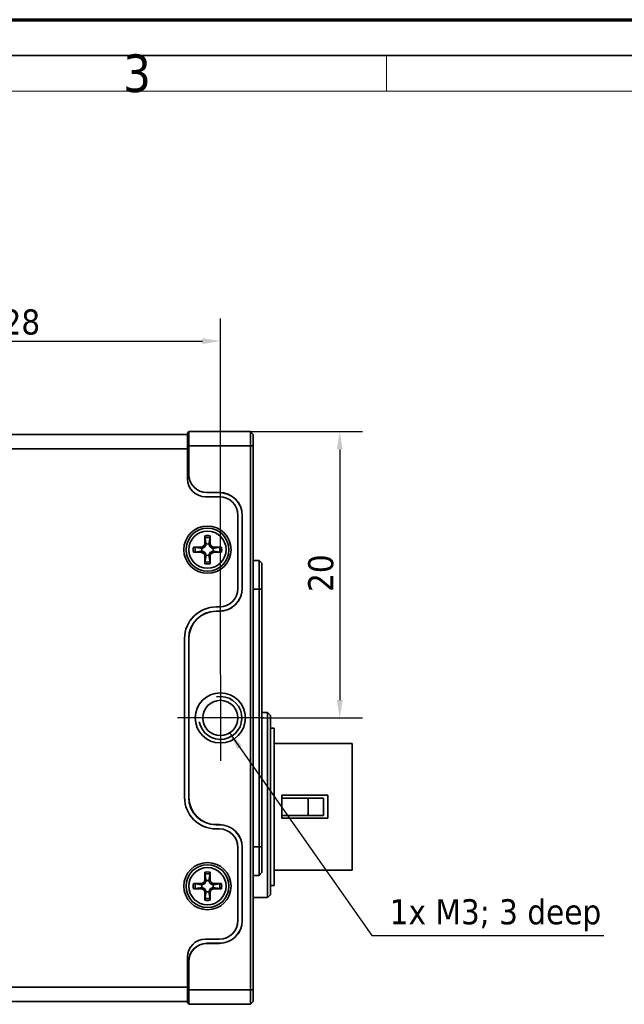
# Model space of a CAD drawing. Header units: millimetres. Extents: x 0 to 297, y 0 to 210.
# Tile 6 of 27: x 85 to 127, y 141 to 210. Entities that reach past the tile are written whole.
import ezdxf

# ---------------------------------------------------------------- set-up
doc = ezdxf.new("R2010")
doc.units = ezdxf.units.MM
doc.header["$LTSCALE"] = 0.5
for name, color, linetype, lineweight in [('Bemaßung (ISO)', 7, 'Continuous', 25), ('Mittelpunktmarkierung (ISO)', 7, 'Continuous', 25), ('Rahmen (ISO)', 7, 'Continuous', 70), ('Sichtbar (ISO)', 7, 'Continuous', 35), ('Sichtbar schmal (ISO)', 7, 'Continuous', 35), ('Symbol (ISO)', 7, 'Continuous', 25)]:
    doc.layers.add(name, color=color, linetype=linetype, lineweight=lineweight)
doc.styles.add('Bezeichnungstext (ISO)', font='tahoma.ttf')
doc.styles.add('Notiztext (ISO)', font='tahoma.ttf')
doc.dimstyles.new('Standard (ISO)', dxfattribs={"dimscale": 0.5, "dimtxt": 3.5, "dimasz": 2.5, "dimexe": 3.175, "dimexo": 0, "dimgap": 0.762, "dimtad": 1, "dimtoh": 1, "dimrnd": 1e-08, "dimtxsty": 'Notiztext (ISO)', "dimcen": 0.09, "dimdle": 10, "dimclrd": 256, "dimclre": 256, "dimclrt": 256, "dimazin": 2, "dimtfac": 0.514286, "dimtdec": 3, "dimtmove": 0, "dimatfit": 3, "dimfxl": 1, "dimtolj": 1, "dimlwd": -1, "dimlwe": -1, "dimarcsym": 0})
doc.dimstyles.new('Standard (ISO)$7', dxfattribs={"dimscale": 0.5, "dimtxt": 3.5, "dimasz": 2.5, "dimexe": 3.175, "dimexo": 0, "dimgap": 0.762, "dimtad": 1, "dimtoh": 1, "dimrnd": 1e-08, "dimtxsty": 'Notiztext (ISO)', "dimcen": 0.09, "dimdle": 10, "dimclrd": 256, "dimclre": 256, "dimclrt": 256, "dimazin": 2, "dimtfac": 0.514286, "dimtdec": 3, "dimtmove": 0, "dimatfit": 3, "dimfxl": 1, "dimtolj": 1, "dimlwd": -1, "dimlwe": -1, "dimarcsym": 0})

# ---------------------------------------------------------------- blocks, each defined once
blk = doc.blocks.new('Ränder Basler-A2')
at = {"layer": 'Rahmen (ISO)'}
blk.add_line((0, 420), (594, 420), dxfattribs=at)
at = {"layer": 'Rahmen (ISO)', "color": 7, "linetype": 'Continuous', "lineweight": 35}
blk.add_line((589, 415), (5, 415), dxfattribs=at)
at = {"layer": 'Rahmen (ISO)', "color": 7, "linetype": 'Continuous', "lineweight": 18}
for p, q in [((221.62, 410), (221.62, 415)), ((584, 410), (10, 410))]:
    blk.add_line(p, q, dxfattribs=at)
at = {"layer": 'Rahmen (ISO)', "insert": (184.82, 412.47), "char_height": 5.25, "attachment_point": 4, "style": 'Bezeichnungstext (ISO)'}
blk.add_mtext('\\fTahoma|b0|i0;3', dxfattribs=at)
blk = doc.blocks.new('*D21')
at = {"layer": 'Bemaßung (ISO)', "transparency": 16777216}
for p, q in [((71.218, 174.734), (71.218, 189.14)), ((99.218, 164.234), (99.218, 189.14)), ((72.468, 187.552), (97.968, 187.552))]:
    blk.add_line(p, q, dxfattribs=at)
for points in [[(72.468, 187.761), (72.468, 187.344), (71.218, 187.552)], [(97.968, 187.761), (97.968, 187.344), (99.218, 187.552)]]:
    blk.add_solid(points, dxfattribs=at)
at = {"layer": 'Defpoints', "color": 0, "transparency": 16777216}
for p in [(99.218, 187.552), (71.218, 174.734), (99.218, 164.234)]:
    blk.add_point(p, dxfattribs=at)
at = {"layer": 'Bemaßung (ISO)', "transparency": 16777216, "insert": (84.012, 189.763), "char_height": 1.75, "attachment_point": 1, "style": 'Notiztext (ISO)'}
blk.add_mtext('\\A1;28', dxfattribs=at)
blk = doc.blocks.new('*D23')
at = {"layer": 'Bemaßung (ISO)', "transparency": 16777216}
for p, q in [((101.318, 181.234), (109.137, 181.234)), ((107.55, 179.984), (107.55, 162.484)), ((102.118, 161.234), (109.137, 161.234))]:
    blk.add_line(p, q, dxfattribs=at)
for points in [[(107.342, 179.984), (107.758, 179.984), (107.55, 181.234)], [(107.342, 162.484), (107.758, 162.484), (107.55, 161.234)]]:
    blk.add_solid(points, dxfattribs=at)
at = {"layer": 'Defpoints', "color": 0, "transparency": 16777216}
for p in [(101.318, 181.234), (102.118, 161.234), (107.55, 161.234)]:
    blk.add_point(p, dxfattribs=at)
at = {"layer": 'Bemaßung (ISO)', "transparency": 16777216, "insert": (105.346, 170.033), "char_height": 1.75, "attachment_point": 1, "rotation": 90, "style": 'Notiztext (ISO)'}
blk.add_mtext('\\A1;20', dxfattribs=at)

msp = doc.modelspace()

# ---------------------------------------------------------------- linework, layer by layer
at = {"layer": 'Mittelpunktmarkierung (ISO)', "linetype": 'Continuous'}
for p, q in [((99.218, 164.234), (99.218, 158.234)), ((102.218, 161.234), (96.218, 161.234))]:
    msp.add_line(p, q, dxfattribs=at)
at = {"layer": 'Sichtbar (ISO)'}
for p, q in [((96.918, 181.034), (72.718, 181.034)), ((96.918, 181.134), (97.018, 181.234)), ((96.918, 180.609), (96.918, 181.134)), ((97.018, 181.234), (97.018, 180.234)), ((101.318, 181.234), (97.018, 181.234)), ((101.318, 180.234), (101.318, 181.234)), ((101.318, 181.234), (101.518, 181.034)), ((101.518, 181.034), (101.518, 180.234)), ((96.918, 180.609), (96.918, 180.034)), ((97.018, 178.234), (97.018, 180.234)), ((101.318, 180.234), (101.318, 142.234)), ((101.518, 142.234), (101.518, 180.234)), ((96.918, 177.934), (96.918, 180.034)), ((97.008, 180.034), (97.008, 178.234)), ((99.148, 176.984), (98.268, 176.984)), ((98.268, 176.974), (99.148, 176.974)), ((99.148, 176.684), (98.168, 176.684)), ((100.448, 170.284), (100.448, 175.384)), ((100.738, 175.384), (100.738, 170.284)), ((100.748, 170.284), (100.748, 175.384)), ((98.14, 173.961), (98.13, 173.418)), ((98.506, 173.418), (98.496, 173.961)), ((97.885, 173.172), (97.341, 173.162)), ((97.341, 172.806), (97.885, 172.796)), ((99.295, 173.162), (98.751, 173.172)), ((98.751, 172.796), (99.295, 172.806)), ((98.13, 172.551), (98.14, 172.007)), ((98.496, 172.007), (98.506, 172.551)), ((101.918, 172.234), (101.518, 172.234)), ((101.918, 170.234), (101.918, 172.234)), ((102.118, 172.034), (101.918, 172.234)), ((102.118, 172.034), (102.118, 170.234)), ((101.918, 170.234), (101.918, 152.234)), ((102.118, 152.234), (102.118, 170.234)), ((98.918, 168.984), (99.148, 168.984)), ((99.148, 168.694), (98.918, 168.694)), ((98.918, 168.684), (99.148, 168.684)), ((96.718, 155.684), (96.718, 166.784)), ((97.008, 166.784), (97.008, 155.684)), ((97.018, 155.684), (97.018, 166.784)), ((102.518, 161.609), (102.118, 161.609)), ((102.518, 148.689), (102.518, 161.609)), ((102.718, 161.409), (102.518, 161.609)), ((102.718, 161.409), (102.718, 148.889)), ((102.718, 160.529), (102.968, 160.529)), ((102.968, 160.529), (102.968, 149.529)), ((102.968, 159.454), (108.418, 159.454)), ((108.418, 159.454), (108.418, 150.604)), ((103.518, 155.829), (106.718, 155.829)), ((103.518, 155.829), (103.518, 154.229)), ((105.339, 155.629), (103.518, 155.629)), ((105.339, 155.629), (106.418, 155.629)), ((105.339, 154.429), (105.339, 155.629)), ((106.418, 155.629), (106.418, 154.429)), ((106.718, 154.229), (106.718, 155.829)), ((103.518, 154.429), (105.339, 154.429)), ((106.718, 154.229), (103.518, 154.229)), ((106.418, 154.429), (105.339, 154.429)), ((99.148, 153.784), (98.918, 153.784)), ((98.918, 153.774), (99.148, 153.774)), ((99.148, 153.484), (98.918, 153.484)), ((100.448, 147.084), (100.448, 152.184)), ((100.738, 152.184), (100.738, 147.084)), ((100.748, 147.084), (100.748, 152.184)), ((101.918, 150.234), (101.918, 152.234)), ((102.118, 152.234), (102.118, 150.434)), ((102.968, 150.604), (108.418, 150.604)), ((98.14, 150.461), (98.13, 149.918)), ((98.506, 149.918), (98.496, 150.461)), ((101.918, 150.234), (101.518, 150.234)), ((102.118, 150.434), (101.918, 150.234)), ((97.885, 149.672), (97.341, 149.662)), ((97.341, 149.306), (97.885, 149.296)), ((99.295, 149.662), (98.751, 149.672)), ((98.751, 149.296), (99.295, 149.306)), ((102.718, 149.529), (102.968, 149.529)), ((98.13, 149.051), (98.14, 148.507)), ((98.496, 148.507), (98.506, 149.051)), ((102.518, 148.689), (101.518, 148.689)), ((102.718, 148.889), (102.518, 148.689)), ((98.168, 145.784), (99.148, 145.784)), ((99.148, 145.494), (98.268, 145.494)), ((98.268, 145.484), (99.148, 145.484)), ((96.918, 142.434), (96.918, 144.534)), ((97.008, 144.234), (97.008, 142.434)), ((97.018, 142.234), (97.018, 144.234)), ((96.918, 142.434), (96.918, 141.859)), ((96.918, 141.334), (96.918, 141.859)), ((97.018, 142.234), (97.018, 141.234)), ((101.318, 141.234), (101.318, 142.234)), ((101.518, 142.234), (101.518, 141.434)), ((72.718, 141.434), (96.918, 141.434)), ((96.918, 141.334), (97.018, 141.234)), ((97.018, 141.234), (101.318, 141.234)), ((101.318, 141.234), (101.518, 141.434))]:
    msp.add_line(p, q, dxfattribs=at)
for centre, radius in [((98.318, 172.984), 1.65), ((98.318, 172.984), 1.5), ((99.218, 161.234), 1.75), ((99.218, 161.234), 1.23), ((98.318, 149.484), 1.65), ((98.318, 149.484), 1.5)]:
    msp.add_circle(centre, radius, dxfattribs=at)
for centre, radius, start, end in [((96.508, 180.034), 0.5, 0, 23.57818), ((98.268, 178.234), 1.26, 180, 270), ((98.268, 178.234), 1.25, 180, 270), ((98.168, 177.934), 1.25, 180, 270), ((99.148, 175.384), 1.6, 0, 90), ((99.148, 175.384), 1.59, 0, 90), ((99.148, 175.384), 1.3, 0, 90), ((97.88, 173.422), 0.25, 271, 359), ((98.318, 172.984), 0.405, 75.09978, 104.90022), ((98.756, 173.422), 0.25, 181, 269), ((97.88, 172.546), 0.25, 1, 89), ((98.318, 172.984), 0.405, 165.09978, 194.90022), ((98.756, 172.546), 0.25, 91, 179), ((98.318, 172.984), 0.405, 345.09978, 14.90022), ((98.318, 172.984), 0.405, 255.09978, 284.90022), ((99.148, 170.284), 1.59, 270, 0), ((99.148, 170.284), 1.6, 270, 0), ((99.148, 170.284), 1.3, 270, 0), ((98.918, 166.784), 2.2, 90, 180), ((98.918, 166.784), 1.91, 90, 180), ((98.918, 166.784), 1.9, 90, 180), ((98.918, 155.684), 2.2, 180, 270), ((98.918, 155.684), 1.91, 180, 270), ((98.918, 155.684), 1.9, 180, 270), ((99.148, 152.184), 1.6, 0, 90), ((99.148, 152.184), 1.59, 0, 90), ((99.148, 152.184), 1.3, 0, 90), ((97.88, 149.922), 0.25, 271, 359), ((98.756, 149.922), 0.25, 181, 269), ((97.88, 149.046), 0.25, 1, 89), ((98.318, 149.484), 0.405, 165.09978, 194.90022), ((98.318, 149.484), 0.405, 75.09978, 104.90022), ((98.756, 149.046), 0.25, 91, 179), ((98.318, 149.484), 0.405, 345.09978, 14.90022), ((98.318, 149.484), 0.405, 255.09978, 284.90022), ((99.148, 147.084), 1.59, 270, 0), ((99.148, 147.084), 1.6, 270, 0), ((99.148, 147.084), 1.3, 270, 0), ((98.168, 144.534), 1.25, 90, 180), ((98.268, 144.234), 1.26, 90, 180), ((98.268, 144.234), 1.25, 90, 180), ((96.508, 142.434), 0.5, 336.42182, 0)]:
    msp.add_arc(centre, radius, start, end, dxfattribs=at)
for points in [[(96.918, 180.327), (96.936, 180.298), (96.952, 180.267), (96.966, 180.234)], [(98.21, 173.416), (98.212, 173.403), (98.213, 173.389), (98.214, 173.376)], [(98.422, 173.376), (98.423, 173.389), (98.424, 173.403), (98.426, 173.416)], [(97.927, 173.088), (97.913, 173.089), (97.899, 173.09), (97.886, 173.092)], [(97.886, 172.876), (97.899, 172.878), (97.913, 172.88), (97.927, 172.88)], [(98.75, 173.092), (98.737, 173.09), (98.723, 173.089), (98.709, 173.088)], [(98.709, 172.88), (98.723, 172.88), (98.737, 172.878), (98.75, 172.876)], [(98.214, 172.593), (98.213, 172.579), (98.212, 172.565), (98.21, 172.552)], [(98.426, 172.552), (98.424, 172.565), (98.423, 172.579), (98.422, 172.593)], [(98.21, 149.916), (98.212, 149.903), (98.213, 149.889), (98.214, 149.876)], [(98.422, 149.876), (98.423, 149.889), (98.424, 149.903), (98.426, 149.916)], [(97.927, 149.588), (97.913, 149.589), (97.899, 149.59), (97.886, 149.592)], [(97.886, 149.376), (97.899, 149.378), (97.913, 149.38), (97.927, 149.38)], [(98.75, 149.592), (98.737, 149.59), (98.723, 149.589), (98.709, 149.588)], [(98.709, 149.38), (98.723, 149.38), (98.737, 149.378), (98.75, 149.376)], [(98.214, 149.093), (98.213, 149.079), (98.212, 149.065), (98.21, 149.052)], [(98.426, 149.052), (98.424, 149.065), (98.423, 149.079), (98.422, 149.093)], [(96.966, 142.234), (96.952, 142.201), (96.936, 142.17), (96.918, 142.141)]]:
    msp.add_open_spline(points, degree=3, dxfattribs=at)
for points, knots in [([(98.214, 173.376), (98.212, 173.353), (98.207, 173.33), (98.194, 173.287), (98.184, 173.263), (98.157, 173.218), (98.14, 173.197), (98.105, 173.162), (98.084, 173.145), (98.039, 173.119), (98.015, 173.108), (97.972, 173.095), (97.95, 173.09), (97.927, 173.088)], [0.153516, 0.153516, 0.153516, 0.153516, 0.16064868, 0.16064868, 0.16817663, 0.16817663, 0.17570458, 0.17570458, 0.18323252, 0.18323252, 0.19076047, 0.19076047, 0.19789315, 0.19789315, 0.19789315, 0.19789315]), ([(98.145, 173.825), (98.143, 173.832), (98.142, 173.842), (98.141, 173.866), (98.14, 173.885), (98.139, 173.919), (98.139, 173.942), (98.14, 173.961)], [0.05146374, 0.05146374, 0.05146374, 0.05146374, 0.05595717, 0.05595717, 0.06156138, 0.06156138, 0.06725817, 0.06725817, 0.06725817, 0.06725817]), ([(98.709, 173.088), (98.687, 173.09), (98.664, 173.095), (98.621, 173.108), (98.597, 173.119), (98.552, 173.145), (98.531, 173.162), (98.496, 173.197), (98.479, 173.218), (98.452, 173.263), (98.442, 173.287), (98.429, 173.33), (98.424, 173.353), (98.422, 173.376)], [0.153516, 0.153516, 0.153516, 0.153516, 0.16064868, 0.16064868, 0.16817663, 0.16817663, 0.17570458, 0.17570458, 0.18323252, 0.18323252, 0.19076047, 0.19076047, 0.19789315, 0.19789315, 0.19789315, 0.19789315]), ([(98.496, 173.961), (98.497, 173.942), (98.497, 173.919), (98.496, 173.885), (98.495, 173.866), (98.494, 173.842), (98.493, 173.832), (98.491, 173.825)], [0.02255835, 0.02255835, 0.02255835, 0.02255835, 0.02825515, 0.02825515, 0.03385935, 0.03385935, 0.03835278, 0.03835278, 0.03835278, 0.03835278]), ([(97.341, 173.162), (97.36, 173.163), (97.383, 173.163), (97.418, 173.162), (97.436, 173.161), (97.46, 173.16), (97.47, 173.159), (97.477, 173.158)], [0.02255835, 0.02255835, 0.02255835, 0.02255835, 0.02825515, 0.02825515, 0.03385935, 0.03385935, 0.03835278, 0.03835278, 0.03835278, 0.03835278]), ([(97.477, 172.811), (97.47, 172.81), (97.46, 172.809), (97.436, 172.807), (97.418, 172.806), (97.383, 172.805), (97.36, 172.805), (97.341, 172.806)], [0.05146374, 0.05146374, 0.05146374, 0.05146374, 0.05595717, 0.05595717, 0.06156138, 0.06156138, 0.06725817, 0.06725817, 0.06725817, 0.06725817]), ([(97.927, 172.88), (97.95, 172.878), (97.972, 172.873), (98.015, 172.86), (98.039, 172.85), (98.084, 172.823), (98.105, 172.807), (98.14, 172.771), (98.157, 172.75), (98.184, 172.705), (98.194, 172.681), (98.207, 172.638), (98.212, 172.616), (98.214, 172.593)], [0.153516, 0.153516, 0.153516, 0.153516, 0.16064868, 0.16064868, 0.16817663, 0.16817663, 0.17570458, 0.17570458, 0.18323252, 0.18323252, 0.19076047, 0.19076047, 0.19789315, 0.19789315, 0.19789315, 0.19789315]), ([(98.422, 172.593), (98.424, 172.616), (98.429, 172.638), (98.442, 172.681), (98.452, 172.705), (98.479, 172.75), (98.496, 172.771), (98.531, 172.807), (98.552, 172.823), (98.597, 172.85), (98.621, 172.86), (98.664, 172.873), (98.687, 172.878), (98.709, 172.88)], [0.153516, 0.153516, 0.153516, 0.153516, 0.16064868, 0.16064868, 0.16817663, 0.16817663, 0.17570458, 0.17570458, 0.18323252, 0.18323252, 0.19076047, 0.19076047, 0.19789315, 0.19789315, 0.19789315, 0.19789315]), ([(99.159, 173.158), (99.166, 173.159), (99.176, 173.16), (99.2, 173.161), (99.219, 173.162), (99.253, 173.163), (99.276, 173.163), (99.295, 173.162)], [0.05146374, 0.05146374, 0.05146374, 0.05146374, 0.05595717, 0.05595717, 0.06156138, 0.06156138, 0.06725817, 0.06725817, 0.06725817, 0.06725817]), ([(99.295, 172.806), (99.276, 172.805), (99.253, 172.805), (99.219, 172.806), (99.2, 172.807), (99.176, 172.809), (99.166, 172.81), (99.159, 172.811)], [0.02255835, 0.02255835, 0.02255835, 0.02255835, 0.02825515, 0.02825515, 0.03385935, 0.03385935, 0.03835278, 0.03835278, 0.03835278, 0.03835278]), ([(98.14, 172.007), (98.139, 172.026), (98.139, 172.049), (98.14, 172.084), (98.141, 172.102), (98.142, 172.126), (98.143, 172.136), (98.145, 172.143)], [0.02255835, 0.02255835, 0.02255835, 0.02255835, 0.02825515, 0.02825515, 0.03385935, 0.03385935, 0.03835278, 0.03835278, 0.03835278, 0.03835278]), ([(98.491, 172.143), (98.493, 172.136), (98.494, 172.126), (98.495, 172.102), (98.496, 172.084), (98.497, 172.049), (98.497, 172.026), (98.496, 172.007)], [0.05146374, 0.05146374, 0.05146374, 0.05146374, 0.05595717, 0.05595717, 0.06156138, 0.06156138, 0.06725817, 0.06725817, 0.06725817, 0.06725817]), ([(98.145, 150.325), (98.143, 150.332), (98.142, 150.342), (98.141, 150.366), (98.14, 150.385), (98.139, 150.419), (98.139, 150.442), (98.14, 150.461)], [0.05146374, 0.05146374, 0.05146374, 0.05146374, 0.05595717, 0.05595717, 0.06156138, 0.06156138, 0.06725817, 0.06725817, 0.06725817, 0.06725817]), ([(98.496, 150.461), (98.497, 150.442), (98.497, 150.419), (98.496, 150.385), (98.495, 150.366), (98.494, 150.342), (98.493, 150.332), (98.491, 150.325)], [0.02255835, 0.02255835, 0.02255835, 0.02255835, 0.02825515, 0.02825515, 0.03385935, 0.03385935, 0.03835278, 0.03835278, 0.03835278, 0.03835278]), ([(97.341, 149.662), (97.36, 149.663), (97.383, 149.663), (97.418, 149.662), (97.436, 149.661), (97.46, 149.66), (97.47, 149.659), (97.477, 149.658)], [0.02255835, 0.02255835, 0.02255835, 0.02255835, 0.02825515, 0.02825515, 0.03385935, 0.03385935, 0.03835278, 0.03835278, 0.03835278, 0.03835278]), ([(97.477, 149.311), (97.47, 149.31), (97.46, 149.309), (97.436, 149.307), (97.418, 149.306), (97.383, 149.305), (97.36, 149.305), (97.341, 149.306)], [0.05146374, 0.05146374, 0.05146374, 0.05146374, 0.05595717, 0.05595717, 0.06156138, 0.06156138, 0.06725817, 0.06725817, 0.06725817, 0.06725817]), ([(98.214, 149.876), (98.212, 149.853), (98.207, 149.83), (98.194, 149.787), (98.184, 149.763), (98.157, 149.718), (98.14, 149.697), (98.105, 149.662), (98.084, 149.645), (98.039, 149.619), (98.015, 149.608), (97.972, 149.595), (97.95, 149.59), (97.927, 149.588)], [0.153516, 0.153516, 0.153516, 0.153516, 0.16064868, 0.16064868, 0.16817663, 0.16817663, 0.17570458, 0.17570458, 0.18323252, 0.18323252, 0.19076047, 0.19076047, 0.19789315, 0.19789315, 0.19789315, 0.19789315]), ([(97.927, 149.38), (97.95, 149.378), (97.972, 149.373), (98.015, 149.36), (98.039, 149.35), (98.084, 149.323), (98.105, 149.307), (98.14, 149.271), (98.157, 149.25), (98.184, 149.205), (98.194, 149.181), (98.207, 149.138), (98.212, 149.116), (98.214, 149.093)], [0.153516, 0.153516, 0.153516, 0.153516, 0.16064868, 0.16064868, 0.16817663, 0.16817663, 0.17570458, 0.17570458, 0.18323252, 0.18323252, 0.19076047, 0.19076047, 0.19789315, 0.19789315, 0.19789315, 0.19789315]), ([(98.709, 149.588), (98.687, 149.59), (98.664, 149.595), (98.621, 149.608), (98.597, 149.619), (98.552, 149.645), (98.531, 149.662), (98.496, 149.697), (98.479, 149.718), (98.452, 149.763), (98.442, 149.787), (98.429, 149.83), (98.424, 149.853), (98.422, 149.876)], [0.153516, 0.153516, 0.153516, 0.153516, 0.16064868, 0.16064868, 0.16817663, 0.16817663, 0.17570458, 0.17570458, 0.18323252, 0.18323252, 0.19076047, 0.19076047, 0.19789315, 0.19789315, 0.19789315, 0.19789315]), ([(98.422, 149.093), (98.424, 149.116), (98.429, 149.138), (98.442, 149.181), (98.452, 149.205), (98.479, 149.25), (98.496, 149.271), (98.531, 149.307), (98.552, 149.323), (98.597, 149.35), (98.621, 149.36), (98.664, 149.373), (98.687, 149.378), (98.709, 149.38)], [0.153516, 0.153516, 0.153516, 0.153516, 0.16064868, 0.16064868, 0.16817663, 0.16817663, 0.17570458, 0.17570458, 0.18323252, 0.18323252, 0.19076047, 0.19076047, 0.19789315, 0.19789315, 0.19789315, 0.19789315]), ([(99.159, 149.658), (99.166, 149.659), (99.176, 149.66), (99.2, 149.661), (99.219, 149.662), (99.253, 149.663), (99.276, 149.663), (99.295, 149.662)], [0.05146374, 0.05146374, 0.05146374, 0.05146374, 0.05595717, 0.05595717, 0.06156138, 0.06156138, 0.06725817, 0.06725817, 0.06725817, 0.06725817]), ([(99.295, 149.306), (99.276, 149.305), (99.253, 149.305), (99.219, 149.306), (99.2, 149.307), (99.176, 149.309), (99.166, 149.31), (99.159, 149.311)], [0.02255835, 0.02255835, 0.02255835, 0.02255835, 0.02825515, 0.02825515, 0.03385935, 0.03385935, 0.03835278, 0.03835278, 0.03835278, 0.03835278]), ([(98.14, 148.507), (98.139, 148.526), (98.139, 148.549), (98.14, 148.584), (98.141, 148.602), (98.142, 148.626), (98.143, 148.636), (98.145, 148.643)], [0.02255835, 0.02255835, 0.02255835, 0.02255835, 0.02825515, 0.02825515, 0.03385935, 0.03385935, 0.03835278, 0.03835278, 0.03835278, 0.03835278]), ([(98.491, 148.643), (98.493, 148.636), (98.494, 148.626), (98.495, 148.602), (98.496, 148.584), (98.497, 148.549), (98.497, 148.526), (98.496, 148.507)], [0.05146374, 0.05146374, 0.05146374, 0.05146374, 0.05595717, 0.05595717, 0.06156138, 0.06156138, 0.06725817, 0.06725817, 0.06725817, 0.06725817])]:
    msp.add_open_spline(points, degree=3, knots=knots, dxfattribs=at)
for points, weights in [([(98.145, 173.825), (98.188, 173.555), (98.21, 173.416)], [1.00898742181, 1.06967031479, 1.01723264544]), ([(98.426, 173.416), (98.448, 173.555), (98.491, 173.825)], [1.01764658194, 1.06990208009, 1.00901411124]), ([(97.886, 173.092), (97.747, 173.114), (97.477, 173.158)], [1.01723264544, 1.06967031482, 1.00898742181]), ([(97.477, 172.811), (97.747, 172.854), (97.886, 172.876)], [1.00901411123, 1.06990208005, 1.01764658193]), ([(99.159, 173.158), (98.889, 173.114), (98.75, 173.092)], [1.00901411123, 1.06990208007, 1.01764658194]), ([(98.75, 172.876), (98.889, 172.854), (99.159, 172.811)], [1.01764658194, 1.06990208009, 1.00901411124]), ([(98.21, 172.552), (98.188, 172.413), (98.145, 172.143)], [1.01764658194, 1.06990208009, 1.00901411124]), ([(98.491, 172.143), (98.448, 172.413), (98.426, 172.552)], [1.00901411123, 1.06990208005, 1.01764658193]), ([(98.145, 150.325), (98.188, 150.055), (98.21, 149.916)], [1.00898742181, 1.06967031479, 1.01723264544]), ([(98.426, 149.916), (98.448, 150.055), (98.491, 150.325)], [1.01764658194, 1.06990208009, 1.00901411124]), ([(97.886, 149.592), (97.747, 149.614), (97.477, 149.658)], [1.01723264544, 1.06967031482, 1.00898742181]), ([(97.477, 149.311), (97.747, 149.354), (97.886, 149.376)], [1.00901411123, 1.06990208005, 1.01764658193]), ([(99.159, 149.658), (98.889, 149.614), (98.75, 149.592)], [1.00901411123, 1.06990208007, 1.01764658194]), ([(98.75, 149.376), (98.889, 149.354), (99.159, 149.311)], [1.01764658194, 1.06990208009, 1.00901411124]), ([(98.21, 149.052), (98.188, 148.913), (98.145, 148.643)], [1.01764658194, 1.06990208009, 1.00901411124]), ([(98.491, 148.643), (98.448, 148.913), (98.426, 149.052)], [1.00901411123, 1.06990208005, 1.01764658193])]:
    msp.add_rational_spline(points, weights, degree=2, dxfattribs=at)
at = {"layer": 'Sichtbar schmal (ISO)'}
for p, q in [((96.966, 180.234), (97.018, 180.234)), ((97.018, 180.234), (101.318, 180.234)), ((101.318, 180.234), (101.518, 180.234)), ((72.718, 180.034), (96.918, 180.034)), ((96.918, 180.034), (97.008, 180.034)), ((97.008, 178.234), (97.018, 178.234)), ((98.268, 176.974), (98.268, 176.984)), ((99.148, 176.974), (99.148, 176.984)), ((100.738, 175.384), (100.748, 175.384)), ((98.13, 173.418), (98.21, 173.416)), ((98.506, 173.418), (98.426, 173.416)), ((97.885, 173.172), (97.886, 173.092)), ((97.885, 172.796), (97.886, 172.876)), ((98.751, 173.172), (98.75, 173.092)), ((98.751, 172.796), (98.75, 172.876)), ((98.13, 172.551), (98.21, 172.552)), ((98.506, 172.551), (98.426, 172.552)), ((100.738, 170.284), (100.748, 170.284)), ((101.918, 170.234), (101.518, 170.234)), ((102.118, 170.234), (101.918, 170.234)), ((98.918, 168.694), (98.918, 168.684)), ((99.148, 168.694), (99.148, 168.684)), ((97.008, 166.784), (97.018, 166.784)), ((97.008, 155.684), (97.018, 155.684)), ((98.918, 153.774), (98.918, 153.784)), ((99.148, 153.774), (99.148, 153.784)), ((100.738, 152.184), (100.748, 152.184)), ((101.918, 152.234), (101.518, 152.234)), ((101.918, 152.234), (102.118, 152.234)), ((98.13, 149.918), (98.21, 149.916)), ((98.506, 149.918), (98.426, 149.916)), ((97.885, 149.672), (97.886, 149.592)), ((97.885, 149.296), (97.886, 149.376)), ((98.751, 149.672), (98.75, 149.592)), ((98.751, 149.296), (98.75, 149.376)), ((98.13, 149.051), (98.21, 149.052)), ((98.506, 149.051), (98.426, 149.052)), ((100.738, 147.084), (100.748, 147.084)), ((98.268, 145.494), (98.268, 145.484)), ((99.148, 145.494), (99.148, 145.484)), ((97.018, 144.234), (97.008, 144.234)), ((96.918, 142.434), (72.718, 142.434)), ((97.008, 142.434), (96.918, 142.434)), ((96.966, 142.234), (97.018, 142.234)), ((101.318, 142.234), (97.018, 142.234)), ((101.318, 142.234), (101.518, 142.234))]:
    msp.add_line(p, q, dxfattribs=at)
for centre in [(98.318, 172.984), (98.318, 149.484)]:
    msp.add_circle(centre, 1.3, dxfattribs=at)
for centre, radius, start, end in [((98.318, 172.984), 0.993, 79.65159, 100.34841), ((98.318, 172.984), 0.859, 78.34524, 101.65476), ((98.318, 172.984), 0.993, 169.65159, 190.34841), ((98.318, 172.984), 0.859, 168.34524, 191.65476), ((98.318, 172.984), 0.859, 348.34524, 11.65476), ((98.318, 172.984), 0.993, 349.65159, 10.34841), ((98.318, 172.984), 0.993, 259.65159, 280.34841), ((98.318, 172.984), 0.859, 258.34524, 281.65476), ((99.218, 161.234), 1.5, 190, 100), ((98.318, 149.484), 0.993, 79.65159, 100.34841), ((98.318, 149.484), 0.859, 78.34524, 101.65476), ((98.318, 149.484), 0.993, 169.65159, 190.34841), ((98.318, 149.484), 0.859, 168.34524, 191.65476), ((98.318, 149.484), 0.859, 348.34524, 11.65476), ((98.318, 149.484), 0.993, 349.65159, 10.34841), ((98.318, 149.484), 0.859, 258.34524, 281.65476), ((98.318, 149.484), 0.993, 259.65159, 280.34841)]:
    msp.add_arc(centre, radius, start, end, dxfattribs=at)

# ---------------------------------------------------------------- block references
at = {"xscale": 0.5, "yscale": 0.5, "zscale": 0.5}
msp.add_blockref('Ränder Basler-A2', (0, 0), dxfattribs=at)

# ---------------------------------------------------------------- texts
at = {"layer": 'Symbol (ISO)', "insert": (111.037, 146.322), "char_height": 1.75, "width": 15.4377, "attachment_point": 7, "line_spacing_factor": 0.6125, "style": 'Notiztext (ISO)'}
msp.add_mtext('{1x M3; 3 deep}', dxfattribs=at)

# ---------------------------------------------------------------- dimensions: what is measured, and where the dimension line sits
at = {"layer": 'Bemaßung (ISO)'}
for base, p1, p2, angle, picture, middle in [((99.218, 187.552), (71.218, 174.734), (99.218, 164.234), 180, '*D21', (85.218, 187.552)), ((107.55, 161.234), (101.318, 181.234), (102.118, 161.234), 90, '*D23', (107.55, 171.234))]:
    dim = msp.add_linear_dim(base=base, p1=p1, p2=p2, angle=angle, dimstyle='Standard (ISO)', override={"dimgap": 0.762, "dimtoh": 0, "dimdec": 2, "dimtol": 0, "dimlim": 0, "dimtp": 0, "dimtm": 0, "dimtdec": 3, "dimtofl": 0, "dimatfit": 1}, dxfattribs=at)
    dim.commit()
    dim.dimension.update_dxf_attribs({"geometry": picture, "text_midpoint": middle, "dimtype": 160})

# ---------------------------------------------------------------- leaders
at = {"layer": 'Symbol (ISO)', "annotation_type": 0, "has_hookline": 1, "hookline_direction": 0, "text_width": 14.956}
msp.add_leader([(99.858, 160.184), (109.787, 146.03), (111.037, 146.03)], dimstyle='Standard (ISO)$7', override={"dimgap": 0, "dimtad": 1}, dxfattribs=at)

doc.saveas('drawing.dxf')
